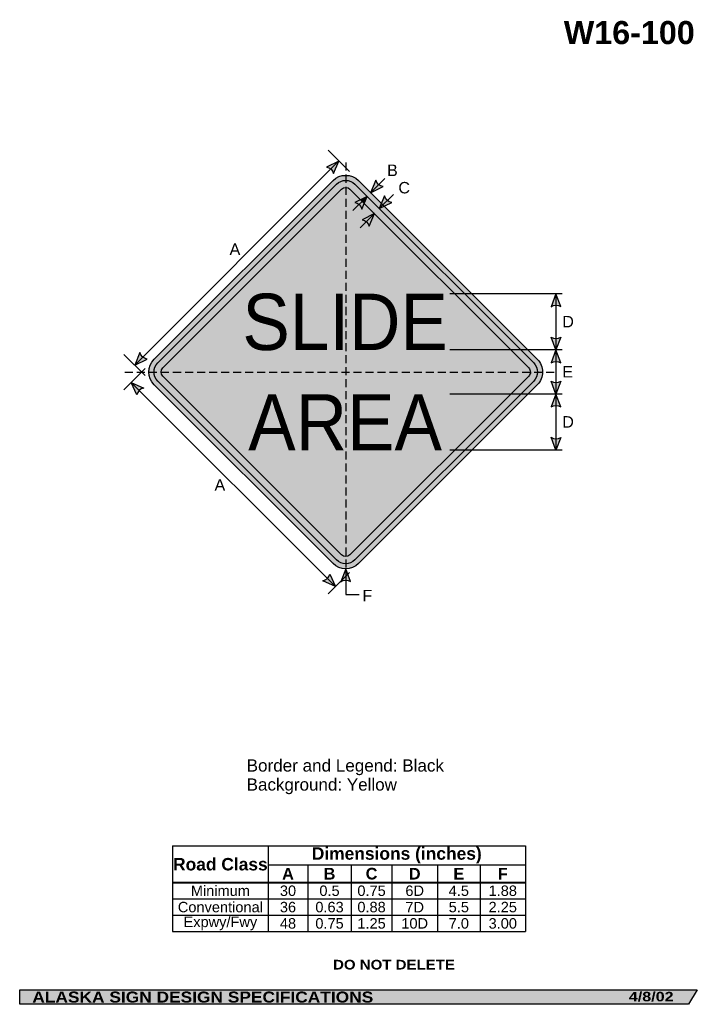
# Model space of a CAD drawing. Header units: feet. Extents: x 7 to 92, y 0 to 123.
import ezdxf
from ezdxf.enums import TextEntityAlignment as Align

# ---------------------------------------------------------------- set-up
doc = ezdxf.new("R2010")
doc.units = ezdxf.units.FT
doc.header["$MEASUREMENT"] = 0
doc.linetypes.add('DASHED2', pattern=[0.375, 0.25, -0.125])
doc.layers.add('Sign', color=7, linetype='Continuous')
doc.styles.add('ARIAL', font='arial.ttf')
doc.styles.add('ARIAL B', font='arialbd.ttf')
doc.styles.add('ARIAL BLACK B', font='ariblk.ttf')
doc.styles.add('ARIAL BLACK BI', font='ariblk.ttf')
doc.styles.add('FHWA SERIES D2000EX', font='txt')

# ---------------------------------------------------------------- blocks, each defined once
blk = doc.blocks.new('*T4')
at = {"color": 0, "linetype": 'ByBlock', "lineweight": -2, "transparency": 16777216}
for p, q in [((0, 0), (43.96297560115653, 0)), ((0, 0), (0, -10.683075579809)), ((11.9071627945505, 0), (11.9071627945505, -4.553775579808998)), ((43.96297560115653, 0), (43.96297560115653, -10.683075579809)), ((11.9071627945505, -2.3558341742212), (43.96297560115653, -2.3558341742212)), ((16.85422311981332, -2.3558341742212), (16.85422311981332, -4.553775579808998)), ((22.25542744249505, -2.3558341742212), (22.25542744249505, -4.553775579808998)), ((27.33004850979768, -2.3558341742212), (27.33004850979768, -4.553775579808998)), ((33.01336038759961, -2.3558341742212), (33.01336038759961, -4.553775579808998)), ((38.32618790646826, -2.3558341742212), (38.32618790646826, -4.553775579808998)), ((0, -4.553775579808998), (43.96297560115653, -4.553775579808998)), ((0, -4.598775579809), (43.96297560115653, -4.598775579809)), ((11.9071627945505, -4.598775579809), (11.9071627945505, -10.683075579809)), ((16.85422311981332, -4.598775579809), (16.85422311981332, -10.683075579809)), ((22.25542744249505, -4.598775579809), (22.25542744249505, -10.683075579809)), ((27.33004850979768, -4.598775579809), (27.33004850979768, -10.683075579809)), ((33.01336038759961, -4.598775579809), (33.01336038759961, -10.683075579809)), ((38.32618790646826, -4.598775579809), (38.32618790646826, -10.683075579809)), ((0, -6.611875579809), (43.96297560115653, -6.611875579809)), ((0, -8.647475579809), (43.96297560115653, -8.647475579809)), ((0, -10.683075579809), (43.96297560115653, -10.683075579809))]:
    blk.add_line(p, q, dxfattribs=at)
at = {"color": 18, "transparency": 16777216, "attachment_point": 5}
for s, insert, char_height, width, style in [('Road Class', (5.953581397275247, -2.288137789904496), 1.55, 11.7871627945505, 'ARIAL B'), ('Dimensions (inches)', (27.93506919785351, -1.1779170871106), 1.55, 31.93581280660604, 'ARIAL B'), ('A', (14.38069295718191, -3.466054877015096), 1.45, 4.827060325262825, 'ARIAL B'), ('B', (19.55482528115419, -3.466054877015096), 1.45, 5.281204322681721, 'ARIAL B'), ('C', (24.79273797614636, -3.466054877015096), 1.45, 4.954621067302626, 'ARIAL B'), ('D', (30.17170444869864, -3.466054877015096), 1.45, 5.563311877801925, 'ARIAL B'), ('E', (35.66977414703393, -3.466054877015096), 1.45, 5.19282751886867, 'ARIAL B'), ('F', (41.14458175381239, -3.466054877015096), 1.45, 5.516787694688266, 'ARIAL B'), ('Minimum', (5.953581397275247, -5.594075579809), 1.3, 11.7871627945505, 'ARIAL'), ('30', (14.38069295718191, -5.594075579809), 1.3, 4.827060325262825, 'ARIAL'), ('0.5', (19.55482528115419, -5.594075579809), 1.3, 5.281204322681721, 'ARIAL'), ('0.75', (24.79273797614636, -5.594075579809), 1.3, 4.954621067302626, 'ARIAL'), ('6D', (30.17170444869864, -5.594075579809), 1.3, 5.563311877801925, 'ARIAL'), ('4.5', (35.66977414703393, -5.594075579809), 1.3, 5.19282751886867, 'ARIAL'), ('1.88', (41.14458175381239, -5.594075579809), 1.3, 5.516787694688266, 'ARIAL'), ('Conventional', (5.953581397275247, -7.629675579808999), 1.3, 11.7871627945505, 'ARIAL'), ('36', (14.38069295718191, -7.629675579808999), 1.3, 4.827060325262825, 'ARIAL'), ('0.63', (19.55482528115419, -7.629675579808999), 1.3, 5.281204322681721, 'ARIAL'), ('0.88', (24.79273797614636, -7.629675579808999), 1.3, 4.954621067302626, 'ARIAL'), ('7D', (30.17170444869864, -7.629675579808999), 1.3, 5.563311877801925, 'ARIAL'), ('5.5', (35.66977414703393, -7.629675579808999), 1.3, 5.19282751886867, 'ARIAL'), ('2.25', (41.14458175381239, -7.629675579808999), 1.3, 5.516787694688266, 'ARIAL'), ('Expwy/Fwy', (5.953581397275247, -9.665275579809), 1.3, 11.7871627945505, 'ARIAL'), ('48', (14.38069295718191, -9.665275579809), 1.3, 4.827060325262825, 'ARIAL'), ('0.75', (19.55482528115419, -9.665275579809), 1.3, 5.281204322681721, 'ARIAL'), ('1.25', (24.79273797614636, -9.665275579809), 1.3, 4.954621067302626, 'ARIAL'), ('10D', (30.17170444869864, -9.665275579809), 1.3, 5.563311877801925, 'ARIAL'), ('7.0', (35.66977414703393, -9.665275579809), 1.3, 5.19282751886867, 'ARIAL'), ('3.00', (41.14458175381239, -9.665275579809), 1.3, 5.516787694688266, 'ARIAL')]:
    blk.add_mtext(s, dxfattribs=dict(at, insert=insert, char_height=char_height, width=width, style=style))

msp = doc.modelspace()

# ---------------------------------------------------------------- hatches: boundary and pattern name
h = msp.add_hatch(color=256)
h.dxf.hatch_style = 1
edge = h.paths.add_edge_path()
edge.add_line((46.51843243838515, 103.8977362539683), (47.18059148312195, 105.4746715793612))
edge.add_line((47.18059148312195, 105.4746715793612), (45.63608141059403, 104.7142773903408))
edge.add_arc((45.47631748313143, 103.6566341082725), 1.069641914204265, 13.026667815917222, 81.41004076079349, ccw=False)
at = {"true_color": 0xffff00}
h = msp.add_hatch(color=2, dxfattribs=at)
h.dxf.hatch_style = 1
h.paths.add_polyline_path([(24.17015829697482, 80.7553970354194, 0.4143489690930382), (24.17240227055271, 77.57117287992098), (46.4440219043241, 55.29955291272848, 0.4147360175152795), (49.63034921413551, 55.30390466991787), (71.89986602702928, 77.5734165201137, 0.4145503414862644), (71.89652424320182, 80.75873881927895), (49.62600241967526, 103.0292606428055, 0.4140749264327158), (46.44326853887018, 103.0285073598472)])
h.paths.add_polyline_path([(24.6173883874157, 78.0169930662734), (46.88921386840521, 55.74516715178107, 0.4148540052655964), (49.1844021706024, 55.74876392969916), (71.45425168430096, 78.01860838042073, 0.4146352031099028), (71.45151236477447, 80.31294439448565), (49.18081015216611, 102.5836467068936, 0.4140749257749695), (46.88867169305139, 102.5831042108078), (24.61610654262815, 80.31053917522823, 0.4145409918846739)], flags=16)
h.paths.add_polyline_path([(47.51069201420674, 101.9610838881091), (25.23812686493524, 79.68851885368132, 0.4146977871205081), (25.23899391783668, 78.63942817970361), (47.51069064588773, 56.36773076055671, 0.4153661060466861), (48.56139478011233, 56.36979718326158), (70.83193642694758, 78.64033362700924, 0.4149035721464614), (70.8302021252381, 79.69021399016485), (48.55933258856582, 101.9610838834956, 0.4142135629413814)], flags=0)
h = msp.add_hatch(color=256)
h.dxf.hatch_style = 1
h.paths.add_polyline_path([(24.6161065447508, 80.31053917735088, 0.4145409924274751), (24.61738838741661, 78.01699306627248), (46.88921386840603, 55.74516715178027, 0.4148540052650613), (49.1844021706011, 55.74876392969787), (71.45425168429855, 78.0186083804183, 0.4146352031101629), (71.45151236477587, 80.31294439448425), (49.18081015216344, 102.5836467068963, 0.4140749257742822), (46.88867169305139, 102.5831042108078)])
h.paths.add_polyline_path([(47.51069201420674, 101.9610838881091), (25.23812686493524, 79.68851885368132, 0.4146977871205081), (25.23899391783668, 78.6394281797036), (47.51069064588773, 56.36773076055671, 0.4153661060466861), (48.56139478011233, 56.36979718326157), (70.83193642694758, 78.64033362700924, 0.4149035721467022), (70.83020212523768, 79.69021399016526), (48.55933258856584, 101.9610838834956, 0.4142135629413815)], flags=16)
h = msp.add_hatch(color=2, dxfattribs=at)
h.dxf.hatch_style = 1
h.paths.add_polyline_path([(25.2381268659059, 79.68851885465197, 0.414697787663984), (25.2389939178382, 78.6394281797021), (47.51069064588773, 56.36773076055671, 0.4153661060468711), (48.56139478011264, 56.36979718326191), (70.83193642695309, 78.64033362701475, 0.414903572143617), (70.83020212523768, 79.69021399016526), (48.55933258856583, 101.9610838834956, 0.4142135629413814), (47.51069201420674, 101.9610838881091)])
h = msp.add_hatch(color=256)
h.dxf.hatch_style = 1
edge = h.paths.add_edge_path()
edge.add_line((51.79259564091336, 103.1017617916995), (51.13043659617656, 101.5248264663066))
edge.add_line((51.13043659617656, 101.5248264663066), (52.67494666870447, 102.285220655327))
edge.add_arc((52.83471059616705, 103.3428639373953), 1.069641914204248, 193.0266678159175, 261.4100407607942, ccw=False)
h = msp.add_hatch(color=256)
h.dxf.hatch_style = 1
edge = h.paths.add_edge_path()
edge.add_line((50.03555215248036, 99.48938580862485), (50.69771119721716, 101.0663211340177))
edge.add_line((50.69771119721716, 101.0663211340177), (49.15320112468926, 100.3059269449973))
edge.add_arc((48.99343719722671, 99.24828366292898), 1.069641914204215, 13.026667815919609, 81.41004076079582, ccw=False)
h = msp.add_hatch(color=256)
h.dxf.hatch_style = 1
edge = h.paths.add_edge_path()
edge.add_line((52.87812424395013, 101.1250024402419), (52.21596519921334, 99.54806711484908))
edge.add_line((52.21596519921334, 99.54806711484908), (53.76047527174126, 100.3084613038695))
edge.add_arc((53.92023919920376, 101.3661045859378), 1.06964191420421, 193.0266678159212, 261.4100407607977, ccw=False)
h = msp.add_hatch(color=256)
h.dxf.hatch_style = 1
edge = h.paths.add_edge_path()
edge.add_line((50.94705698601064, 97.33676126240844), (51.60921603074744, 98.9136965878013))
edge.add_line((51.60921603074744, 98.9136965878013), (50.06470595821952, 98.15330239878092))
edge.add_arc((49.90494203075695, 97.09565911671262), 1.069641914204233, 13.02666781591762, 81.4100407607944, ccw=False)
h = msp.add_hatch(color=256)
h.dxf.hatch_style = 1
edge = h.paths.add_edge_path()
edge.add_line((74.83231099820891, 87.3139704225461), (74.22916664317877, 88.91440677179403))
edge.add_line((74.22916664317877, 88.91440677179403), (73.6301881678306, 87.30042552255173))
edge.add_arc((74.24121805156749, 86.42248685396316), 1.069641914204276, 56.45386549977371, 124.83723844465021, ccw=False)
h = msp.add_hatch(color=256)
h.dxf.hatch_style = 1
edge = h.paths.add_edge_path()
edge.add_line((74.83231099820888, 83.51744729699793), (74.22916664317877, 81.91701094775))
edge.add_line((74.22916664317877, 81.91701094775), (73.63018816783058, 83.53099219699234))
edge.add_arc((74.2412180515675, 84.40893086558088), 1.069641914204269, 235.1627615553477, 303.5461345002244)
h = msp.add_hatch(color=256)
h.dxf.hatch_style = 1
edge = h.paths.add_edge_path()
edge.add_line((22.39058926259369, 81.59944563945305), (21.72843021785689, 80.02251031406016))
edge.add_line((21.72843021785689, 80.02251031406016), (23.27294029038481, 80.78290450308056))
edge.add_arc((23.43270421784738, 81.84054778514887), 1.069641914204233, 193.0266678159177, 261.4100407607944, ccw=False)
h = msp.add_hatch(color=256)
h.dxf.hatch_style = 1
edge = h.paths.add_edge_path()
edge.add_line((74.83231099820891, 80.31657459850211), (74.22916664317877, 81.91701094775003))
edge.add_line((74.22916664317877, 81.91701094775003), (73.6301881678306, 80.30302969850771))
edge.add_arc((74.24121805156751, 79.42509102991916), 1.06964191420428, 56.45386549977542, 124.8372384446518, ccw=False)
h = msp.add_hatch(color=256)
h.dxf.hatch_style = 1
edge = h.paths.add_edge_path()
edge.add_line((21.99998336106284, 76.31935580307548), (21.29016215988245, 77.87541926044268))
edge.add_line((21.29016215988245, 77.87541926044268), (22.85708781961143, 77.16235919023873))
edge.add_arc((23.04895011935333, 76.11006518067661), 1.069641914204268, 100.3331005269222, 168.7164734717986)
h = msp.add_hatch(color=256)
h.dxf.hatch_style = 1
edge = h.paths.add_edge_path()
edge.add_line((74.83231099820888, 78.02005147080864), (74.22916664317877, 76.41961512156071))
edge.add_line((74.22916664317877, 76.41961512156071), (73.63018816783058, 78.03359637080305))
edge.add_arc((74.24121805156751, 78.91153503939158), 1.069641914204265, 235.1627615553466, 303.5461345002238)
h = msp.add_hatch(color=256)
h.dxf.hatch_style = 1
edge = h.paths.add_edge_path()
edge.add_line((74.83231099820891, 74.81917877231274), (74.22916664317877, 76.41961512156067))
edge.add_line((74.22916664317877, 76.41961512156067), (73.6301881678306, 74.80563387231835))
edge.add_arc((74.24121805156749, 73.92769520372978), 1.069641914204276, 56.45386549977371, 124.83723844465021, ccw=False)
h = msp.add_hatch(color=256)
h.dxf.hatch_style = 1
edge = h.paths.add_edge_path()
edge.add_line((74.83231099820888, 71.01744731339), (74.22916664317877, 69.41701096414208))
edge.add_line((74.22916664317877, 69.41701096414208), (73.63018816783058, 71.03099221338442))
edge.add_arc((74.24121805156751, 71.90893088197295), 1.069641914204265, 235.1627615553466, 303.5461345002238)
h = msp.add_hatch(color=256)
h.dxf.hatch_style = 1
edge = h.paths.add_edge_path()
edge.add_line((48.63796251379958, 53.04054800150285), (48.03481815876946, 54.64098435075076))
edge.add_line((48.03481815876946, 54.64098435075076), (47.43583968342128, 53.02700310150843))
edge.add_arc((48.0468695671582, 52.14906443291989), 1.069641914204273, 56.45386549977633, 124.8372384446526, ccw=False)
h = msp.add_hatch(color=256)
h.dxf.hatch_style = 1
edge = h.paths.add_edge_path()
edge.add_line((46.03618508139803, 53.97563859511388), (46.74600628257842, 52.41957513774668))
edge.add_line((46.74600628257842, 52.41957513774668), (45.17908062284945, 53.13263520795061))
edge.add_arc((44.98721832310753, 54.18492921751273), 1.069641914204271, 280.3331005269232, 348.7164734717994)
at = {"layer": 'Sign', "true_color": 0xffffff}
msp.add_hatch(color=7, dxfattribs=at).paths.add_polyline_path([(49.86398909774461, 100.655862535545), (50.69771119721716, 101.0663211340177), (50.32971330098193, 100.1899321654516)])
at = {"layer": 'Sign', "true_color": 0x000000}
msp.add_hatch(color=18, dxfattribs=at).paths.add_polyline_path([(7.399373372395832, 2.133735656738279), (91.84195454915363, 2.133735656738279), (90.75006357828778, 0.3343149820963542), (7.402168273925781, 0.3343149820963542)], flags=0)

# ---------------------------------------------------------------- linework, layer by layer
for p, q in [((26.45348098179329, 20.08038261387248), (70.41645658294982, 20.08038261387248)), ((26.45348098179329, 15.54494613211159), (70.41645658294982, 15.54494613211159)), ((26.45348098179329, 15.46552061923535), (70.41645658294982, 15.46552061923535))]:
    msp.add_line(p, q)
for points in [[(46.51843243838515, 103.8977362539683), (47.18059148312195, 105.4746715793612), (45.63608141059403, 104.7142773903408, -0.307560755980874), (46.51843243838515, 103.8977362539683, -4.141293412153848)], [(51.79259564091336, 103.1017617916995), (51.13043659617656, 101.5248264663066), (52.67494666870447, 102.285220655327, -0.307560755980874), (51.79259564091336, 103.1017617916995, -4.141293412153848)], [(50.03555215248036, 99.48938580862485), (50.69771119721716, 101.0663211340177), (49.15320112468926, 100.3059269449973, -0.307560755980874), (50.03555215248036, 99.48938580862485, -4.141293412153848)], [(52.87812424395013, 101.1250024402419), (52.21596519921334, 99.54806711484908), (53.76047527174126, 100.3084613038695, -0.307560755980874), (52.87812424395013, 101.1250024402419, -4.141293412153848)], [(50.94705698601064, 97.33676126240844), (51.60921603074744, 98.9136965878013), (50.06470595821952, 98.15330239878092, -0.307560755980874), (50.94705698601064, 97.33676126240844, -4.141293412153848)], [(74.83231099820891, 87.3139704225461), (74.22916664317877, 88.91440677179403), (73.6301881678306, 87.30042552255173, -0.307560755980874), (74.83231099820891, 87.3139704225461, -4.141293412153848)], [(74.83231099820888, 83.51744729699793), (74.22916664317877, 81.91701094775), (73.63018816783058, 83.53099219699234, 0.307560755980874), (74.83231099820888, 83.51744729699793, 4.141293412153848)], [(22.39058926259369, 81.59944563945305), (21.72843021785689, 80.02251031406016), (23.27294029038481, 80.78290450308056, -0.307560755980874), (22.39058926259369, 81.59944563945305, -4.141293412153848)], [(74.83231099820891, 80.31657459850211), (74.22916664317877, 81.91701094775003), (73.6301881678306, 80.30302969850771, -0.307560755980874), (74.83231099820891, 80.31657459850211, -4.141293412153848)], [(21.99998336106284, 76.31935580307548), (21.29016215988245, 77.87541926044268), (22.85708781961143, 77.16235919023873, 0.307560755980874), (21.99998336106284, 76.31935580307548, 4.141293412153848)], [(74.83231099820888, 78.02005147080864), (74.22916664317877, 76.41961512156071), (73.63018816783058, 78.03359637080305, 0.307560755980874), (74.83231099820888, 78.02005147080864, 4.141293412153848)], [(74.83231099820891, 74.81917877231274), (74.22916664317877, 76.41961512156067), (73.6301881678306, 74.80563387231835, -0.307560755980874), (74.83231099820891, 74.81917877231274, -4.141293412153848)], [(74.83231099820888, 71.01744731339), (74.22916664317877, 69.41701096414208), (73.63018816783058, 71.03099221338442, 0.307560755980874), (74.83231099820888, 71.01744731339, 4.141293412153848)], [(48.63796251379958, 53.04054800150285), (48.03481815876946, 54.64098435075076), (47.43583968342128, 53.02700310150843, -0.307560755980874), (48.63796251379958, 53.04054800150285, -4.141293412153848)], [(46.03618508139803, 53.97563859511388), (46.74600628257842, 52.41957513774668), (45.17908062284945, 53.13263520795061, 0.307560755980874), (46.03618508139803, 53.97563859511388, 4.141293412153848)]]:
    msp.add_lwpolyline(points, format="xyb")
for points in [[(46.44363096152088, 103.028869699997, -0.4140082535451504), (49.62600241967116, 103.0292606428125), (71.89652424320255, 80.75873881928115, -0.4145503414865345), (71.89986602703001, 77.57341652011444), (49.62316219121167, 55.29671764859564, -0.4134136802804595), (46.44402190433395, 55.29955291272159), (24.16942295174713, 77.57415219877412, -0.4138008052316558), (24.17015829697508, 80.75539703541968)], [(46.88897926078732, 102.5834116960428, -0.4139963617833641), (49.18081015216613, 102.5836467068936), (71.45151236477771, 80.31294439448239, -0.4146352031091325), (71.45425168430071, 78.01860838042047), (49.17830302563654, 55.74266478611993, -0.4132958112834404), (46.88921386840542, 55.74516715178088), (24.61482610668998, 78.01955534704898, -0.4138008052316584), (24.61577232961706, 80.31020486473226)], [(47.51090003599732, 101.9612918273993, -0.4139587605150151), (48.55908433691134, 101.9613320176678), (70.83020212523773, 79.69021399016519, -0.4149035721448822), (70.83193642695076, 78.64033362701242), (48.55726991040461, 56.36567231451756, -0.4129231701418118), (47.51093925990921, 56.36748226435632), (25.2372612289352, 78.64116086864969, -0.4136441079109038), (25.23797403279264, 79.68836597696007)]]:
    msp.add_lwpolyline(points, format="xyb", close=True)
at = {"layer": 'Sign', "color": 18, "lineweight": -3, "true_color": 0x000000}
for p, q in [((48.48247818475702, 104.1727848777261), (45.83082775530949, 106.8244353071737)), ((21.7284302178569, 80.02251031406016), (47.18427434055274, 105.478354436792)), ((52.89820354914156, 103.2925934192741), (51.13043659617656, 101.5248264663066)), ((48.92994424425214, 99.2985541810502), (50.69771119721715, 101.0663211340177)), ((53.98373215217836, 101.3158340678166), (52.21596519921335, 99.54806711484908)), ((49.84144907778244, 97.14592963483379), (51.60921603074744, 98.9136965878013)), ((75.00001297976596, 88.91440677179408), (61.00001297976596, 88.91440677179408)), ((74.22916664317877, 88.91440676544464), (74.22916664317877, 69.41440679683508)), ((23.02663406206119, 78.71694075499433), (20.37498363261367, 81.36859118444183)), ((75.00001297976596, 81.91701094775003), (61.00001297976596, 81.91701094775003)), ((23.02663405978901, 79.61187279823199), (20.37498363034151, 76.96022236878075)), ((21.29016215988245, 77.87541926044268), (46.74600628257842, 52.41957513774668)), ((75.00001297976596, 76.41961512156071), (61.00001297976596, 76.41961512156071)), ((75.00001297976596, 69.41701096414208), (61.00001297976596, 69.41701096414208)), ((48.48247818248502, 54.15602867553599), (45.83082775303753, 51.50437824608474)), ((48.03481815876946, 54.64098435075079), (48.03481815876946, 51.44564020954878)), ((48.03481815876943, 51.44564020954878), (49.71707132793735, 51.44564020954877))]:
    msp.add_line(p, q, dxfattribs=at)
at = {"layer": 'Sign', "color": 18, "linetype": 'DASHED2', "lineweight": -3, "ltscale": 4, "true_color": 0x000000}
for points in [[(48.03501216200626, 105.2732626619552), (48.03481815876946, 54.64098435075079)], [(20.50068708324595, 79.16440677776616), (74.33402041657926, 79.16440677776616)]]:
    msp.add_lwpolyline(points, dxfattribs=at)
at = {"layer": 'Sign', "color": 250, "lineweight": -3, "true_color": 0x1f1a17}
msp.add_lwpolyline([(7.399373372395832, 2.133735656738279), (91.84195454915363, 2.133735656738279), (90.75006357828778, 0.3343149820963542), (7.402168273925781, 0.3343149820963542)], close=True, dxfattribs=at)

# ---------------------------------------------------------------- block references
msp.add_blockref('*T4', (26.45348098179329, 20.08038261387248))

# ---------------------------------------------------------------- texts
at = {"layer": 'Sign', "color": 18, "true_color": 0x000000}
for s, height, style, p, p2 in [('W16-100', 2.879075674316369, 'ARIAL B', (75.20486928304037, 120.0489387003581), (91.52486850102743, 120.0489387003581)), ('B', 1.438096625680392, 'ARIAL', (53.17589718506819, 103.6001033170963), (54.51589717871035, 103.6001033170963)), ('C', 1.427342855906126, 'ARIAL', (54.59256385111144, 101.4334366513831), (56.03256390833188, 101.4334366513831)), ('A', 1.434945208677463, 'ARIAL', (33.55089719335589, 93.7667699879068), (34.89089718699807, 93.7667699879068)), ('SLIDE', 7.023443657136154, 'FHWA SERIES D2000EX', (35.15234549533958, 81.90765680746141), (60.7510120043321, 81.90765680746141)), ('D', 1.427342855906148, 'ARIAL', (75.01964718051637, 84.7344067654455), (76.45964723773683, 84.7344067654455)), ('E', 1.438096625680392, 'ARIAL', (75.01964718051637, 78.48440677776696), (76.35964717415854, 78.48440677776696)), ('AREA', 6.997745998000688, 'FHWA SERIES D2000EX', (35.88234549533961, 69.3969068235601), (60.0210110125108, 69.3969068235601)), ('D', 1.427342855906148, 'ARIAL', (75.01964718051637, 72.23440679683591), (76.45964723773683, 72.23440679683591)), ('A', 1.43494520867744, 'ARIAL', (31.67589719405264, 64.37093666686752), (33.01589718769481, 64.37093666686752)), ('F', 1.429672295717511, 'ARIAL', (50.1029805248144, 50.57927000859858), (51.32298055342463, 50.57927000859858)), ('Border and Legend: Black', 1.52219356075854, 'ARIAL', (35.68313362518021, 29.35170173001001), (60.27289345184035, 29.35170173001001)), ('Background: Yellow', 1.51637184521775, 'ARIAL', (35.68313362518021, 26.979563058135), (54.4060850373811, 26.979563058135))]:
    msp.add_text(s, height=height, dxfattribs=dict(at, style=style)).set_placement(p, p2, align=Align.ALIGNED)
at = {"layer": 'Sign', "color": 7, "true_color": 0xffffff}
for s, height, style, p, p2 in [('DO NOT DELETE', 1.207680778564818, 'ARIAL BLACK B', (46.4503657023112, 4.672259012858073), (61.63369750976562, 4.672259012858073)), ('ALASKA SIGN DESIGN SPECIFICATIONS', 1.370356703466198, 'ARIAL BLACK BI', (8.970644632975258, 0.5519557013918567), (51.45731099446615, 0.5519557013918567)), ('4/8/02', 1.18380937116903, 'ARIAL BLACK BI', (83.30778503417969, 0.7043380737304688), (88.88444773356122, 0.7043380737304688))]:
    msp.add_text(s, height=height, dxfattribs=dict(at, style=style)).set_placement(p, p2, align=Align.ALIGNED)

doc.saveas('drawing.dxf')
